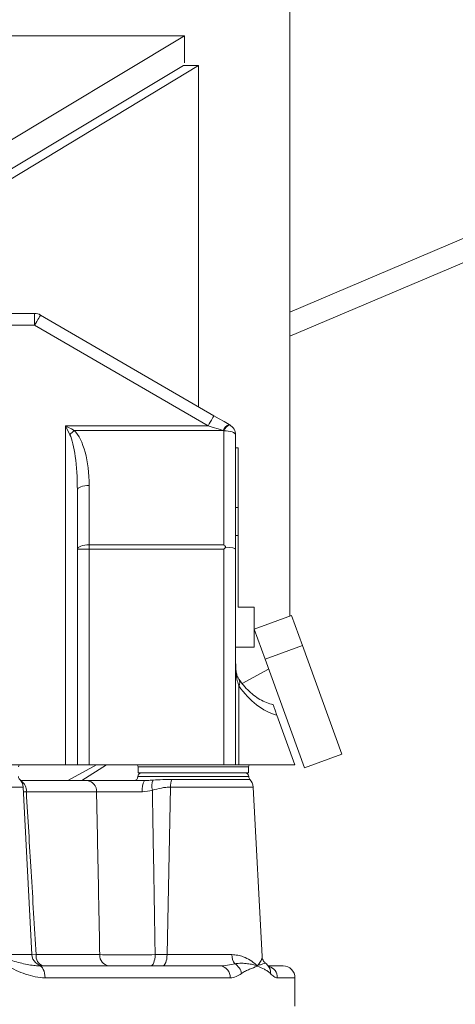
# Model space of a CAD drawing. Header units: millimetres. Extents: x 11 to 989, y 20 to 1240.
# Tile 8 of 10: x 556 to 666, y 766 to 1014. Entities that reach past the tile are written whole.
import ezdxf

# ---------------------------------------------------------------- set-up
doc = ezdxf.new("R2010")
doc.units = ezdxf.units.MM

msp = doc.modelspace()

# ---------------------------------------------------------------- linework, layer by layer
at = {"color": 7, "linetype": 'Continuous', "lineweight": 15}
for p, q in [((958.42, 1082.67), (623.99, 940.6)), ((623.99, 934.49), (951.09, 1073.43)), ((623.99, 1044.57), (623.99, 863.77)), ((403.17, 1010.35), (597.33, 1010.35)), ((597.33, 1010.35), (545.52, 979.28)), ((597.33, 1003.52), (597.33, 1010.35)), ((545.52, 971.93), (597.1, 1002.86)), ((600.86, 1002.86), (549.29, 971.67)), ((600.86, 1002.86), (597.1, 1002.86)), ((600.86, 916.7), (600.86, 1002.86)), ((513.25, 940.25), (559.45, 940.25)), ((559.45, 937.25), (559.45, 940.25)), ((560.95, 939.84), (604.78, 914.42)), ((559.45, 937.25), (513.25, 937.25)), ((603.28, 911.83), (559.45, 937.25)), ((567.25, 826.25), (567.25, 911.83)), ((567.25, 911.83), (603.28, 911.83)), ((607.12, 910.71), (569.48, 910.71)), ((607.25, 910.63), (607.12, 910.71)), ((607.25, 881.78), (607.25, 910.63)), ((608.63, 912.19), (608.76, 912.11)), ((610.25, 909.52), (610.25, 880.67)), ((610.92, 906.28), (610.25, 906.28)), ((610.92, 906.28), (610.92, 891.19)), ((570.25, 880.67), (570.25, 895.67)), ((573.25, 896.78), (573.25, 881.78)), ((610.25, 891.19), (610.92, 891.19)), ((610.92, 884.18), (610.92, 891.19)), ((610.25, 884.18), (610.92, 884.18)), ((610.92, 866.04), (610.92, 884.18)), ((570.25, 880.67), (573.25, 880.67)), ((570.25, 826.25), (570.25, 880.67)), ((573.25, 881.78), (573.25, 880.67)), ((573.25, 881.78), (607.25, 881.78)), ((607.25, 880.67), (573.25, 880.67)), ((573.25, 880.67), (573.25, 826.25)), ((607.25, 826.25), (607.25, 880.67)), ((610.25, 880.67), (610.25, 826.25)), ((614.94, 866.04), (610.92, 866.04)), ((614.94, 855.98), (614.94, 866.04)), ((624.39, 863.92), (614.94, 860.48)), ((624.39, 863.92), (627.15, 856.35)), ((614.94, 860.48), (617.69, 852.91)), ((614.94, 855.98), (610.25, 855.98)), ((627.15, 856.35), (617.69, 852.91)), ((627.15, 856.35), (637.12, 828.94)), ((617.69, 852.91), (627.67, 825.5)), ((618.59, 850.43), (611.94, 846.74)), ((611.11, 846.15), (611.11, 826.25)), ((625.25, 826.25), (620.71, 838.74)), ((637.12, 828.94), (627.67, 825.5)), ((567.25, 826.25), (525.25, 826.25)), ((570.25, 826.25), (567.25, 826.25)), ((575.06, 826.25), (567.86, 822.25)), ((573.25, 826.25), (570.25, 826.25)), ((577.58, 826.25), (571.41, 822.25)), ((607.25, 826.25), (573.25, 826.25)), ((585.59, 825.77), (585.64, 824.25)), ((613.55, 825.77), (585.59, 825.77)), ((610.25, 826.25), (607.25, 826.25)), ((611.11, 826.25), (610.25, 826.25)), ((625.25, 826.25), (611.11, 826.25)), ((613.5, 824.25), (613.55, 825.77)), ((585.57, 823.25), (613.57, 823.25)), ((613.5, 824.25), (585.64, 824.25)), ((555.93, 822.25), (572.73, 822.25)), ((594.11, 822.55), (613.86, 822.55)), ((556.53, 820.61), (547.18, 820.61)), ((558.74, 778.29), (556.53, 820.61)), ((557.36, 819.4), (556.59, 819.41)), ((575.11, 819.4), (557.36, 819.4)), ((593.78, 820.61), (592.93, 778.29)), ((614.7, 820.61), (593.78, 820.61)), ((616.95, 777.84), (614.7, 820.61)), ((548.03, 778.29), (558.74, 778.29)), ((558.79, 778.28), (559.83, 778.29)), ((559.83, 778.29), (575.92, 778.29)), ((589.92, 778.29), (592.93, 778.29)), ((592.93, 778.29), (609.31, 778.29)), ((616.95, 777.84), (616.95, 777.84)), ((560.33, 775.47), (560.6, 775.45)), ((560.6, 775.45), (606.28, 775.45)), ((598.8, 775.45), (598.8, 775.45)), ((598.8, 775.45), (598.8, 775.45)), ((618.47, 775.45), (622.25, 775.45)), ((608.89, 772.45), (562.08, 772.45)), ((625.25, 772.45), (620.79, 772.45)), ((625.25, 765.25), (625.25, 772.45))]:
    msp.add_line(p, q, dxfattribs=at)
at = {"color": 7, "linetype": 'Continuous', "lineweight": 15, "flags": 128}
for points in [[(559.45, 937.25), (559.74, 937.75), (560.02, 938.24), (560.28, 938.69), (560.51, 939.08), (560.7, 939.41), (560.84, 939.65), (560.92, 939.79), (560.95, 939.84)], [(603.28, 911.83), (603.57, 912.33), (603.85, 912.82), (604.12, 913.27), (604.34, 913.66), (604.53, 913.98), (604.67, 914.22), (604.76, 914.37), (604.78, 914.42)], [(604.78, 914.42), (606.09, 913.66), (607.38, 912.91), (608.63, 912.19)], [(568.37, 909.6), (568.01, 910.32), (567.63, 911.07), (567.25, 911.83)], [(567.25, 911.83), (568.01, 911.45), (568.76, 911.07), (569.48, 910.71)], [(607.12, 910.71), (605.87, 911.07), (604.59, 911.45), (603.28, 911.83)], [(607.25, 910.63), (607.84, 910.61), (608.4, 910.55), (608.92, 910.45), (609.38, 910.31), (609.75, 910.14), (610.03, 909.95), (610.2, 909.74), (610.25, 909.52)], [(573.25, 896.78), (572.67, 896.76), (572.11, 896.7), (571.59, 896.6), (571.13, 896.46), (570.76, 896.29), (570.48, 896.1), (570.31, 895.89), (570.25, 895.67)], [(573.25, 881.78), (572.67, 881.76), (572.11, 881.7), (571.59, 881.6), (571.13, 881.46), (570.76, 881.29), (570.48, 881.1), (570.31, 880.89), (570.25, 880.67)], [(607.25, 880.67), (607.44, 880.86), (607.63, 881.05), (607.82, 881.24)], [(588.77, 775.45), (588.99, 775.5), (589.2, 775.66), (589.39, 775.92), (589.56, 776.27), (589.7, 776.7), (589.81, 777.19), (589.89, 777.73), (589.92, 778.29)], [(591.79, 775.45), (592, 775.5), (592.21, 775.66), (592.4, 775.92), (592.58, 776.27), (592.72, 776.7), (592.83, 777.19), (592.9, 777.73), (592.93, 778.29)], [(562.08, 772.45), (562.06, 773.03), (561.97, 773.6), (561.83, 774.11), (561.65, 774.57), (561.42, 774.94), (561.17, 775.22), (560.89, 775.39), (560.6, 775.45)]]:
    msp.add_lwpolyline(points, dxfattribs=at)
at = {"color": 7, "linetype": 'Continuous', "lineweight": 15}
for centre, radius, start, end in [((559.45, 937.25), 3, 59.8863, 90), ((576.55, 902.53), 10.81, 130.8218, 139.179), ((609.63, 909.66), 2.72, 111.7325, 157.3371), ((609.77, 909.58), 2.72, 111.7325, 157.3371), ((607.25, 909.52), 3, 0, 59.8863), ((609.64, 846.98), 1.69, 330.3831, 31.256), ((555.88, 825.75), 0.5, 90, 178), ((585.09, 825.75), 0.5, 2, 90), ((614.05, 825.75), 0.5, 90, 178), ((556.39, 823.25), 1, 180, 224.2994), ((584.57, 823.25), 1, 270, 0), ((586.57, 823.25), 1, 90, 180), ((612.57, 823.25), 1, 0, 90), ((614.57, 823.25), 1, 180, 224.2994), ((553.53, 820.45), 3, 3, 44.2994), ((554.47, 819.69), 2.9, 354.4136, 58.0472), ((572.4, 819.56), 2.71, 356.7562, 83.158), ((591.11, 820.08), 4.48, 151.0537, 188.377), ((593.21, 820.86), 4.11, 158.4959, 193.9196), ((599.85, 820.59), 6.07, 161.1706, 179.802), ((611.71, 820.45), 3, 3, 44.2994), ((561.74, 778.45), 3, 183, 270), ((562.44, 777.94), 2.63, 172.4023, 251.3598), ((578.61, 778.12), 2.7, 176.4771, 262.7673), ((613.26, 778.26), 3.94, 179.5111, 215.2645), ((608.33, 772.96), 3.47, 9.1636, 60.5221), ((606.07, 772.63), 2.82, 356.2746, 85.713), ((612.5, 775.16), 3.2, 3.4829, 6.3081), ((612.64, 775.55), 3.16, 356.5277, 359.3795), ((616.48, 773.82), 2.59, 353.2507, 41.3213), ((617.82, 772.49), 2.97, 359.1788, 73.433), ((622.25, 772.45), 3, 0, 90)]:
    msp.add_arc(centre, radius, start, end, dxfattribs=at)
for centre, major_axis, ratio, start_param, end_param in [((567.25, 896.78), (0, 15), 0.4, 4.712389, 5.902679), ((567.25, 895.67), (0, 15), 0.2, 4.712389, 5.902679), ((607.25, 880.67), (2.95, -2.95), 0.192582, 1.570796, 1.76105), ((607.25, 880.67), (3, 0), 0.192582, 0, 1.380543), ((624.23, 866.25), (0, 28), 0.673077, 2.371547, 2.953766)]:
    msp.add_ellipse(centre, major_axis=major_axis, ratio=ratio, start_param=start_param, end_param=end_param, dxfattribs=at)
for points, knots in [([(611.11, 846.15), (610.95, 846.57), (610.56, 847.63), (610.3, 849.52), (610.27, 851.01), (610.25, 851.76)], [0, 0, 0, 0, 0.242883, 0.617758, 1, 1, 1, 1]), ([(611.08, 847.86), (610.94, 848.11), (610.65, 848.59), (610.39, 849.66), (610.26, 850.73), (610.27, 851.5), (610.27, 851.77)], [0, 0, 0, 0, 0.27637, 0.539896, 0.835535, 1, 1, 1, 1]), ([(619.76, 841.46), (619.62, 841.49), (618.92, 841.62), (617.65, 842.07), (616, 842.94), (614.43, 844.09), (612.95, 845.48), (611.85, 846.78), (611.25, 847.63), (611.08, 847.86)], [0, 0, 0, 0, 0.047045, 0.24042, 0.426732, 0.604464, 0.774459, 0.937723, 1, 1, 1, 1]), ([(619.74, 841.39), (619.74, 841.4), (619.72, 841.44), (619.84, 841.13), (619.99, 840.7), (620.15, 840.28), (620.33, 839.77), (620.53, 839.24), (620.65, 838.9), (620.71, 838.74)], [0, 0, 0, 0, 0.258675, 0.484866, 0.58611, 0.688204, 0.779182, 0.895508, 1, 1, 1, 1]), ([(572.73, 822.25), (573.56, 822.25), (574.52, 822.25), (576.15, 822.25), (576.73, 822.25), (577.92, 822.25), (578.53, 822.25), (579.79, 822.25), (580.44, 822.25), (581.78, 822.25), (582.45, 822.25), (583.8, 822.25), (584.47, 822.25), (585.84, 822.25), (586.52, 822.25), (587.19, 822.25)], [0, 0, 0, 0, 0.25, 0.25, 0.375, 0.375, 0.5, 0.5, 0.625, 0.625, 0.75, 0.75, 0.875, 0.875, 1, 1, 1, 1]), ([(587.19, 822.25), (587.69, 822.27), (588.41, 822.3), (589.15, 822.35), (589.38, 822.36)], [0, 0, 0, 0, 0.6919969, 1, 1, 1, 1]), ([(589.38, 822.36), (590.18, 822.42), (591.66, 822.51), (593.34, 822.54), (594.11, 822.55)], [0, 0, 0, 0, 0.5445259, 1, 1, 1, 1]), ([(557.36, 819.4), (557.76, 812.69), (558.59, 798.99), (559.41, 785.28), (559.83, 778.29)], [0, 0, 0, 0, 0.489817, 1, 1, 1, 1]), ([(586.68, 819.43), (586.15, 819.43), (585.6, 819.43), (584.51, 819.44), (583.97, 819.44), (582.89, 819.44), (582.35, 819.45), (581.29, 819.45), (580.77, 819.45), (579.76, 819.44), (579.27, 819.44), (578.32, 819.44), (577.86, 819.43), (576.99, 819.43), (576.58, 819.42), (575.8, 819.42), (575.44, 819.41), (575.11, 819.4)], [0, 0, 0, 0, 0.125, 0.125, 0.25, 0.25, 0.375, 0.375, 0.5, 0.5, 0.625, 0.625, 0.75, 0.75, 0.875, 0.875, 1, 1, 1, 1]), ([(575.92, 778.29), (575.78, 785.28), (575.52, 798.99), (575.24, 812.69), (575.11, 819.4)], [0, 0, 0, 0, 0.510183, 1, 1, 1, 1]), ([(593.78, 820.61), (593.4, 820.61), (593.01, 820.59), (592.25, 820.5), (591.86, 820.44), (590.73, 820.22), (589.97, 820.03), (589.21, 819.87)], [0, 0, 0, 0, 0.25, 0.25, 0.5, 0.5, 1, 1, 1, 1]), ([(589.21, 819.87), (589.33, 813), (589.57, 799.14), (589.8, 785.28), (589.92, 778.29)], [0, 0, 0, 0, 0.495482, 1, 1, 1, 1]), ([(549.58, 777.66), (550.22, 777.54), (552.25, 777.17), (555.38, 776.31), (558.24, 775.6), (559.83, 775.5), (560.33, 775.47)], [0, 0, 0, 0, 0.158053, 0.498753, 0.845841, 1, 1, 1, 1]), ([(575.92, 778.29), (576.86, 778.28), (578.73, 778.26), (582.57, 778.25), (586.46, 778.26), (588.83, 778.28), (589.92, 778.29)], [0, 0, 0, 0, 0.260171, 0.5204, 0.780396, 1, 1, 1, 1]), ([(606.28, 775.45), (606.94, 775.45), (607.59, 775.51), (608.84, 775.7), (609.45, 775.83), (610.04, 775.98)], [0, 0, 0, 0, 0.5, 0.5, 1, 1, 1, 1]), ([(609.31, 778.29), (609.81, 778.26), (610.83, 778.19), (612.42, 777.69), (614.03, 776.89), (615.1, 776.07), (615.58, 775.6), (615.67, 775.52)], [0, 0, 0, 0, 0.177326, 0.359694, 0.64288, 0.934123, 1, 1, 1, 1]), ([(610.04, 775.98), (610.35, 776.03), (610.64, 776.07), (611.21, 776.11), (611.49, 776.11), (612.28, 776.11), (612.78, 776.07), (613.72, 775.95), (614.15, 775.88), (614.96, 775.71), (615.33, 775.61), (615.67, 775.52)], [0, 0, 0, 0, 0.125, 0.125, 0.25, 0.25, 0.5, 0.5, 0.75, 0.75, 1, 1, 1, 1]), ([(615.8, 775.52), (615.87, 775.6), (616.26, 776.06), (616.74, 776.86), (616.99, 777.58), (616.94, 777.81), (616.93, 777.84)], [0, 0, 0, 0, 0.096786, 0.51343, 0.940715, 1, 1, 1, 1]), ([(615.8, 775.52), (616.14, 775.63), (616.83, 775.85), (617.44, 776.05), (617.77, 776.15), (617.8, 776.08), (617.81, 776.06)], [0, 0, 0, 0, 0.334423, 0.672136, 0.910382, 1, 1, 1, 1]), ([(617.85, 776.11), (617.8, 776.14), (617.52, 776.33), (617.21, 776.85), (616.98, 777.44), (616.96, 777.72), (616.96, 777.84)], [0, 0, 0, 0, 0.07313, 0.424768, 0.754195, 1, 1, 1, 1]), ([(618.42, 775.52), (618.35, 775.6), (618.16, 775.82), (617.97, 775.99), (617.84, 776.1)], [0, 0, 0, 0, 0.320691, 1, 1, 1, 1]), ([(562.08, 772.45), (561.26, 772.45), (560.44, 772.54), (558.79, 772.86), (557.98, 773.09), (556.39, 773.64), (555.6, 773.96), (554.04, 774.67), (553.26, 775.05), (552.48, 775.45)], [0, 0, 0, 0, 0.25, 0.25, 0.5, 0.5, 0.75, 0.75, 1, 1, 1, 1]), ([(611.75, 773.52), (611.31, 773.19), (610.85, 772.93), (609.9, 772.56), (609.4, 772.45), (608.89, 772.45)], [0, 0, 0, 0, 0.5, 0.5, 1, 1, 1, 1]), ([(615.69, 775.36), (615.08, 775.11), (614.45, 774.87), (613.46, 774.44), (613.12, 774.29), (612.61, 774.04), (612.44, 773.95), (612.1, 773.75), (611.93, 773.64), (611.75, 773.52)], [0, 0, 0, 0, 0.5, 0.5, 0.75, 0.75, 0.875, 0.875, 1, 1, 1, 1]), ([(619.05, 773.52), (618.93, 773.64), (618.81, 773.75), (618.56, 773.95), (618.44, 774.04), (618.05, 774.29), (617.79, 774.44), (616.97, 774.87), (616.4, 775.11), (615.79, 775.36)], [0, 0, 0, 0, 0.125, 0.125, 0.25, 0.25, 0.5, 0.5, 1, 1, 1, 1]), ([(618.72, 775.25), (618.72, 775.25), (618.76, 775.23), (618.63, 775.3), (618.48, 775.47), (618.4, 775.56)], [0, 0, 0, 0, 0.002919, 0.491596, 1, 1, 1, 1]), ([(620.79, 772.45), (620.52, 772.45), (620.24, 772.56), (619.65, 772.93), (619.36, 773.19), (619.05, 773.52)], [0, 0, 0, 0, 0.5, 0.5, 1, 1, 1, 1])]:
    msp.add_open_spline(points, degree=3, knots=knots, dxfattribs=at)
for points in [[(589.21, 819.87), (588.41, 819.65), (587.58, 819.42), (586.68, 819.43)], [(615.67, 775.52), (615.71, 775.53), (615.76, 775.53), (615.8, 775.52)], [(615.79, 775.36), (615.76, 775.37), (615.72, 775.37), (615.69, 775.36)]]:
    msp.add_open_spline(points, degree=3, dxfattribs=at)

doc.saveas('drawing.dxf')
